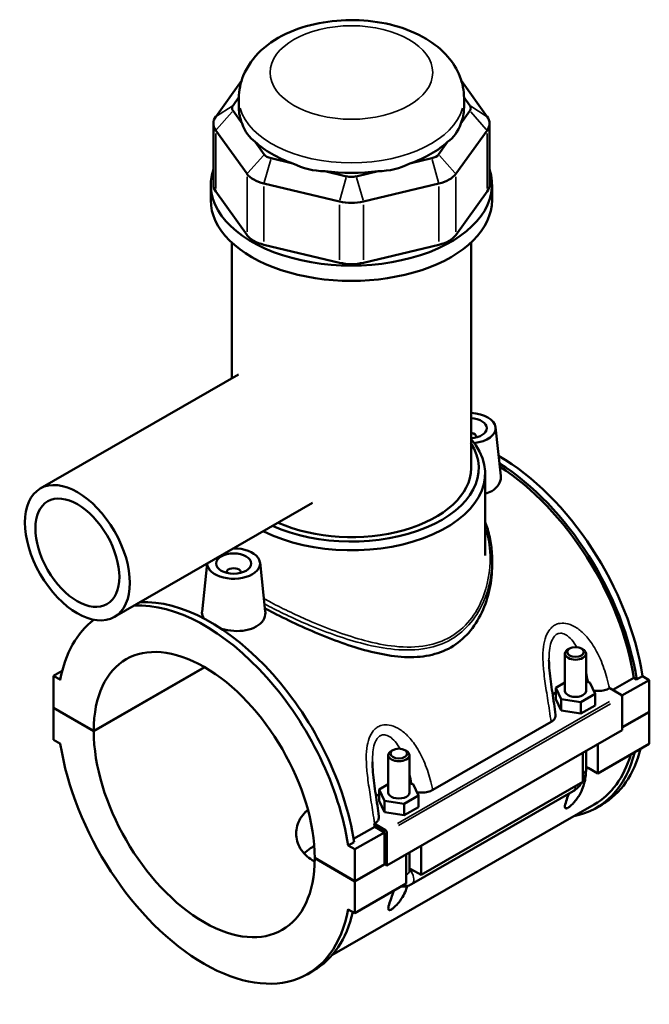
# Model space of a CAD drawing. Header units: inches. Extents: x -1.4 to 48.1, y -1.9 to 47.5.
# Tile 8 of 8: x 41.1 to 48.1, y 36.5 to 47.5. Entities that reach past the tile are written whole.
import ezdxf

# ---------------------------------------------------------------- set-up
doc = ezdxf.new("R2010")
doc.units = ezdxf.units.IN
doc.header["$MEASUREMENT"] = 0
doc.layers.add('Visible (ANSI)', color=7, linetype='Continuous', lineweight=50)
doc.layers.add('Visible Narrow (ANSI)', color=7, linetype='Continuous', lineweight=35)

msp = doc.modelspace()

# ---------------------------------------------------------------- linework, layer by layer
at = {"layer": 'Visible (ANSI)'}
for p, q in [((43.534, 46.789), (43.246, 46.388)), ((46.278, 46.388), (45.991, 46.789)), ((43.44, 46.514), (43.505, 46.605)), ((43.505, 46.483), (43.505, 46.596)), ((46.019, 46.605), (46.085, 46.514)), ((46.02, 46.483), (46.02, 46.596)), ((43.541, 46.312), (43.44, 46.452)), ((46.085, 46.452), (45.984, 46.312)), ((43.22, 46.312), (43.22, 45.628)), ((43.246, 46.235), (43.596, 45.749)), ((45.929, 45.749), (46.278, 46.235)), ((46.305, 46.312), (46.305, 45.628)), ((43.789, 45.966), (43.688, 46.107)), ((45.836, 46.107), (45.735, 45.966)), ((44.109, 45.864), (43.865, 45.923)), ((45.66, 45.923), (45.416, 45.864)), ((44.709, 45.721), (44.465, 45.779)), ((45.06, 45.779), (44.816, 45.721)), ((43.191, 45.457), (43.191, 45.628)), ((43.785, 45.64), (44.629, 45.438)), ((44.896, 45.438), (45.74, 45.64)), ((46.334, 45.457), (46.334, 45.628)), ((43.596, 45.065), (43.246, 45.551)), ((46.278, 45.551), (45.929, 45.065)), ((43.427, 43.463), (43.427, 44.98)), ((44.629, 44.755), (43.785, 44.956)), ((45.74, 44.956), (44.896, 44.755)), ((46.098, 42.457), (46.098, 44.98)), ((43.5, 43.506), (41.287, 42.231)), ((46.372, 42.917), (46.431, 42.372)), ((46.156, 42.81), (46.156, 42.803)), ((46.255, 41.482), (46.255, 42.4)), ((44.327, 42.069), (42.114, 40.795)), ((43.151, 41.392), (43.094, 40.854)), ((43.742, 41.402), (43.8, 40.857)), ((46.334, 41.437), (46.334, 41.374)), ((43.368, 41.288), (43.368, 41.295)), ((43.526, 41.288), (43.526, 41.295)), ((47.198, 40.443), (47.181, 40.433)), ((47.332, 40.443), (47.348, 40.433)), ((47.147, 39.969), (47.147, 40.385)), ((47.383, 39.969), (47.383, 40.385)), ((41.532, 40.191), (41.435, 40.135)), ((41.884, 39.522), (43.122, 40.235)), ((43.124, 40.233), (41.884, 39.519)), ((41.511, 40.092), (41.435, 40.135)), ((41.435, 40.135), (41.435, 39.78)), ((47.681, 39.979), (47.916, 40.115)), ((48.089, 40.09), (47.784, 39.915)), ((47.948, 40.096), (47.916, 40.115)), ((48.014, 40.134), (47.948, 40.096)), ((48.014, 40.134), (48.089, 40.09)), ((48.089, 40.09), (48.089, 39.735)), ((47.147, 40.061), (47.045, 40.003)), ((47.045, 40.003), (47.104, 39.876)), ((47.045, 39.874), (47.045, 40.003)), ((47.425, 40.061), (47.383, 40.068)), ((47.484, 39.935), (47.425, 40.061)), ((47.644, 39.997), (47.647, 39.999)), ((47.647, 39.999), (47.774, 39.925)), ((47.045, 39.874), (47.104, 39.748)), ((47.104, 39.748), (47.104, 39.876)), ((47.104, 39.876), (47.323, 39.842)), ((47.323, 39.842), (47.484, 39.935)), ((47.484, 39.806), (47.484, 39.935)), ((47.788, 39.901), (47.788, 39.53)), ((41.435, 39.78), (41.884, 39.522)), ((41.435, 39.777), (41.438, 39.778)), ((41.435, 39.777), (41.435, 39.421)), ((41.884, 39.519), (41.435, 39.777)), ((47.104, 39.748), (47.323, 39.714)), ((47.323, 39.714), (47.323, 39.842)), ((47.323, 39.714), (47.484, 39.806)), ((47.788, 39.562), (48.089, 39.735)), ((48.089, 39.732), (47.788, 39.559)), ((48.086, 39.734), (48.089, 39.732)), ((48.089, 39.732), (48.089, 39.377)), ((47.788, 39.53), (45.158, 38.015)), ((45.671, 38.861), (46.993, 39.622)), ((41.435, 39.421), (41.511, 39.378)), ((45.225, 39.307), (45.208, 39.297)), ((45.359, 39.307), (45.376, 39.297)), ((48.089, 39.377), (47.515, 39.046)), ((47.515, 39.372), (47.515, 39.046)), ((45.174, 39.249), (45.174, 38.833)), ((45.41, 39.249), (45.41, 38.833)), ((47.348, 38.95), (47.348, 39.276)), ((47.383, 39.094), (47.383, 39.296)), ((47.383, 39.122), (47.407, 39.108)), ((47.407, 39.108), (47.383, 39.094)), ((47.515, 39.046), (47.407, 39.108)), ((45.174, 38.925), (45.072, 38.867)), ((45.072, 38.867), (45.131, 38.74)), ((45.072, 38.738), (45.072, 38.867)), ((45.453, 38.925), (45.41, 38.932)), ((45.511, 38.799), (45.453, 38.925)), ((47.348, 38.95), (45.542, 37.91)), ((45.351, 38.706), (45.511, 38.799)), ((45.434, 37.807), (47.24, 38.847)), ((45.511, 38.67), (45.511, 38.799)), ((47.473, 38.698), (44.545, 37.012)), ((45.072, 38.738), (45.131, 38.611)), ((45.131, 38.611), (45.131, 38.74)), ((45.131, 38.74), (45.351, 38.706)), ((45.351, 38.578), (45.351, 38.706)), ((45.351, 38.578), (45.511, 38.67)), ((47.496, 38.658), (47.562, 38.696)), ((45.131, 38.611), (45.351, 38.578)), ((44.786, 38.313), (45.022, 38.448)), ((45.017, 38.484), (45.02, 38.486)), ((45.144, 38.41), (45.017, 38.484)), ((45.13, 38.386), (45.022, 38.448)), ((45.13, 38.386), (44.801, 38.197)), ((45.13, 38.031), (45.13, 38.386)), ((45.158, 38.015), (45.158, 38.386)), ((44.792, 38.278), (44.726, 38.24)), ((44.801, 38.197), (44.726, 38.24)), ((45.542, 38.236), (45.542, 37.91)), ((44.353, 38.1), (44.801, 37.842)), ((44.353, 38.097), (44.356, 38.098)), ((44.801, 37.838), (44.353, 38.097)), ((44.801, 37.842), (44.801, 38.197)), ((45.375, 37.814), (45.375, 38.14)), ((45.41, 38.16), (45.41, 37.958)), ((44.801, 37.842), (45.13, 38.031)), ((45.133, 38.029), (44.801, 37.838)), ((45.13, 38.031), (45.158, 38.015)), ((45.41, 37.986), (45.435, 37.972)), ((45.435, 37.972), (45.41, 37.958)), ((45.43, 37.951), (45.451, 37.963)), ((45.542, 37.91), (45.435, 37.972)), ((44.801, 37.483), (44.801, 37.838)), ((45.375, 37.814), (44.801, 37.483)), ((44.726, 37.526), (44.801, 37.483)), ((44.274, 36.803), (44.339, 36.841))]:
    msp.add_line(p, q, dxfattribs=at)
for centre, major_axis, ratio, start_param, end_param in [((43.569, 46.483), (-0.14, 0), 0.575862, 5.890486, 6.675884), ((44.762, 46.483), (-1.257, 0), 0.575862, 0, 0.238812), ((44.762, 46.483), (1.257, 0), 0.575862, 6.044373, 6.283185), ((45.956, 46.483), (0.14, 0), 0.575862, 5.890486, 6.675884), ((43.569, 46.312), (-0.349, 0), 0.575862, 5.890486, 6.675884), ((45.956, 46.312), (0.349, 0), 0.575862, 5.890486, 6.675884), ((44.762, 47.498), (-1.09, -1.38), 0.454202, 5.999949, 6.307723), ((44.762, 47.498), (-1.09, 1.38), 0.454202, 3.117055, 3.424829), ((44.762, 46.483), (1.257, 0), 0.575862, 3.688179, 4.165803), ((44.762, 46.483), (1.257, 0), 0.575862, 5.258975, 5.736599), ((43.918, 45.997), (-0.14, 0), 0.575862, 0.392699, 1.178097), ((45.606, 45.997), (0.14, 0), 0.575862, 5.105088, 5.890486), ((44.762, 45.628), (-1.571, 0), 0.575862, 6.091532, 9.616431), ((44.762, 47.498), (-0.541, -1.68), 0.675468, 6.181789, 6.489562), ((44.762, 47.498), (0.541, -1.68), 0.675468, 6.076808, 6.384582), ((43.918, 45.826), (0.349, 0), 0.575862, 3.534292, 4.31969), ((44.762, 46.483), (1.257, 0), 0.575862, 4.473577, 4.951201), ((44.762, 45.796), (-0.14, 0), 0.575862, 1.178097, 1.963495), ((45.606, 45.826), (0.349, 0), 0.575862, 5.105088, 5.890486), ((43.569, 45.628), (-0.349, 0), 0.575862, 0, 0.392699), ((45.956, 45.628), (0.349, 0), 0.575862, 5.890486, 6.283185), ((44.762, 45.457), (-1.571, 0), 0.575862, 0, 3.141593), ((44.762, 45.624), (0.349, 0), 0.575862, 4.31969, 5.105088), ((43.918, 45.142), (-0.349, 0), 0.575862, 0.392699, 1.178097), ((45.606, 45.142), (0.349, 0), 0.575862, 5.105088, 5.890486), ((44.762, 44.941), (-0.349, 0), 0.575862, 1.178097, 1.963495), ((46.078, 42.906), (0.295, 0), 0.575862, 4.90473, 7.784433), ((46.078, 42.906), (0.197, 0), 0.575862, 4.816818, 7.749552), ((46.078, 42.81), (0.0787, 0), 0.575862, 6.114496, 7.590339), ((44.762, 42.4), (1.493, 0), 0.575862, 3.992969, 6.74614), ((44.762, 42.457), (1.423, 0), 0.575862, 4.045706, 6.635286), ((46.406, 40.703), (-1.155, 2.006), 0.578093, 4.118597, 5.499482), ((46.341, 40.665), (1.155, -2.006), 0.578093, 0.977004, 2.31228), ((44.762, 42.457), (1.336, 0), 0.575862, 4.053506, 6.283185), ((46.341, 40.665), (-1.133, 1.967), 0.578093, 4.122438, 5.45029), ((43.447, 41.392), (-0.295, 0), 0.575862, 6.27761, 11.00115), ((43.447, 41.295), (-0.0787, 0), 0.575862, 2.972903, 6.451874), ((43.184, 38.847), (-1.155, 2.006), 0.578093, 4.118597, 5.998344), ((43.118, 38.809), (-1.155, 2.006), 0.578093, 4.118597, 5.998344), ((43.118, 38.809), (-1.155, 2.006), 0.578093, 0.070008, 0.59766), ((43.118, 38.809), (-0.871, 1.513), 0.578093, 3.930052, 7.06939), ((47.265, 40.385), (-0.118, 0), 0.575862, 5.50164, 10.206324), ((47.265, 39.969), (-0.118, 0), 0.575862, 0, 3.141593), ((47.265, 39.84), (0.295, 0), 0.575862, 2.40919, 2.611618), ((47.774, 39.909), (-0.0098, 0.0171), 0.578093, 3.928925, 5.499721), ((43.118, 38.809), (0.871, -1.513), 0.578093, 3.930052, 7.06939), ((43.118, 38.809), (1.155, -2.006), 0.578093, 4.118597, 6.880845), ((46.406, 40.703), (1.155, -2.006), 0.578093, 0, 0.537406), ((45.292, 39.249), (-0.118, 0), 0.575862, 5.50164, 10.206324), ((46.341, 40.665), (1.155, -2.006), 0.578093, 6.084831, 6.820591), ((46.341, 40.665), (1.133, -1.967), 0.578093, 0, 0.502834), ((47.265, 39.094), (0.118, 0), 0.575862, 6.280575, 6.283185), ((45.292, 38.704), (0.295, 0), 0.575862, 2.40919, 2.611618), ((45.292, 38.833), (-0.118, 0), 0.575862, 0, 3.141593), ((43.447, 38.999), (-1.133, 1.967), 0.578093, 4.122438, 4.140144), ((45.144, 38.394), (0.0098, -0.0171), 0.578093, 0.787332, 2.358128), ((45.292, 37.958), (0.118, 0), 0.575862, 6.280575, 6.283185), ((43.184, 38.847), (1.155, -2.006), 0.578093, 0, 0.556744)]:
    msp.add_ellipse(centre, major_axis=major_axis, ratio=ratio, start_param=start_param, end_param=end_param, dxfattribs=at)
for centre, major_axis, ratio in [((41.701, 41.513), (-0.414, 0.718), 0.578093), ((41.701, 41.513), (-0.331, 0.575), 0.578093), ((43.447, 41.392), (0.197, 0), 0.575862), ((47.265, 40.404), (0.0945, 0), 0.575862), ((45.292, 39.268), (0.0945, 0), 0.575862)]:
    msp.add_ellipse(centre, major_axis=major_axis, ratio=ratio, dxfattribs=at)
for points, knots in [([(46.02, 46.596), (46.02, 46.679), (46.003, 46.762), (45.942, 46.92), (45.894, 46.994), (45.77, 47.138), (45.688, 47.203), (45.491, 47.322), (45.372, 47.37), (45.119, 47.44), (44.985, 47.46), (44.716, 47.472), (44.581, 47.464), (44.318, 47.42), (44.191, 47.384), (43.955, 47.281), (43.845, 47.214), (43.669, 47.049), (43.599, 46.955), (43.523, 46.767), (43.505, 46.682), (43.505, 46.596)], [0.785398, 0.785398, 0.785398, 0.785398, 1.005919, 1.005919, 1.247788, 1.247788, 1.549488, 1.549488, 1.909935, 1.909935, 2.277725, 2.277725, 2.640356, 2.640356, 3.005317, 3.005317, 3.373911, 3.373911, 3.698936, 3.698936, 3.926991, 3.926991, 3.926991, 3.926991]), ([(46.431, 42.372), (46.431, 42.367), (46.432, 42.362), (46.432, 42.329), (46.423, 42.299), (46.387, 42.244), (46.36, 42.22), (46.329, 42.202)], [4.6935242, 4.6935242, 4.6935242, 4.6935242, 4.7497622, 4.7497622, 5.0893462, 5.0893462, 5.4289302, 5.4289302, 5.4289302, 5.4289302]), ([(46.255, 41.858), (46.263, 41.838), (46.271, 41.817), (46.287, 41.768), (46.295, 41.739), (46.309, 41.68), (46.315, 41.65), (46.325, 41.59), (46.328, 41.559), (46.333, 41.498), (46.334, 41.468), (46.334, 41.437)], [20.887553, 20.887553, 20.887553, 20.887553, 21.087728, 21.087728, 21.363015, 21.363015, 21.638302, 21.638302, 21.913589, 21.913589, 22.188876, 22.188876, 22.188876, 22.188876]), ([(46.334, 41.374), (46.334, 41.287), (46.325, 41.196), (46.287, 41.017), (46.257, 40.928), (46.179, 40.762), (46.13, 40.685), (46.014, 40.553), (45.947, 40.497), (45.874, 40.455)], [21.999673, 21.999673, 21.999673, 21.999673, 22.791458, 22.791458, 23.583244, 23.583244, 24.375029, 24.375029, 25.166814, 25.166814, 25.166814, 25.166814]), ([(43.119, 40.776), (43.102, 40.798), (43.093, 40.821), (43.093, 40.847), (43.093, 40.85), (43.094, 40.854)], [4.4241299, 4.4241299, 4.4241299, 4.4241299, 4.7497622, 4.7497622, 4.8036294, 4.8036294, 4.8036294, 4.8036294]), ([(43.8, 40.857), (43.801, 40.852), (43.801, 40.847), (43.801, 40.814), (43.793, 40.784), (43.757, 40.729), (43.73, 40.705), (43.698, 40.687)], [1.9790677, 1.9790677, 1.9790677, 1.9790677, 2.0352971, 2.0352971, 2.3748811, 2.3748811, 2.7144651, 2.7144651, 2.7144651, 2.7144651]), ([(45.874, 40.455), (45.8, 40.413), (45.718, 40.383), (45.543, 40.347), (45.45, 40.342), (45.257, 40.352), (45.158, 40.367), (44.959, 40.41), (44.859, 40.438), (44.667, 40.5), (44.568, 40.536), (44.368, 40.616), (44.268, 40.66), (44.074, 40.749), (43.98, 40.795), (43.86, 40.857), (43.828, 40.874), (43.797, 40.891)], [0, 0, 0, 0, 0.791785, 0.791785, 1.58357, 1.58357, 2.375355, 2.375355, 3.16714, 3.16714, 3.948281, 3.948281, 4.729422, 4.729422, 5.510563, 5.510563, 5.804123, 5.804123, 5.804123, 5.804123]), ([(43.698, 40.687), (43.667, 40.669), (43.627, 40.654), (43.539, 40.638), (43.492, 40.636), (43.403, 40.642), (43.356, 40.65), (43.31, 40.664), (43.307, 40.664), (43.305, 40.665)], [2.714465, 2.714465, 2.714465, 2.714465, 3.054049, 3.054049, 3.393633, 3.393633, 3.732665, 3.732665, 3.752604, 3.752604, 3.752604, 3.752604]), ([(47.043, 39.701), (47.037, 39.742), (47.031, 39.783), (47.019, 39.866), (47.013, 39.908), (47, 39.99), (46.994, 40.032), (46.983, 40.114), (46.978, 40.155), (46.971, 40.235), (46.969, 40.275), (46.969, 40.312)], [0.504345, 0.504345, 0.504345, 0.504345, 0.839407, 0.839407, 1.174469, 1.174469, 1.509532, 1.509532, 1.844594, 1.844594, 2.179657, 2.179657, 2.179657, 2.179657]), ([(47.467, 39.972), (47.468, 39.972), (47.469, 39.972), (47.487, 39.969), (47.505, 39.967), (47.545, 39.968), (47.568, 39.97), (47.609, 39.98), (47.628, 39.988), (47.644, 39.997)], [-0.4859574, -0.4859574, -0.4859574, -0.4859574, -0.4770763, -0.4770763, -0.3427203, -0.3427203, -0.1698946, -0.1698946, 0, 0, 0, 0]), ([(46.993, 39.622), (47.004, 39.628), (47.014, 39.636), (47.03, 39.652), (47.035, 39.661), (47.043, 39.68), (47.044, 39.691), (47.043, 39.701)], [-0.6114062, -0.6114062, -0.6114062, -0.6114062, -0.4880421, -0.4880421, -0.3645154, -0.3645154, -0.2269909, -0.2269909, -0.2269909, -0.2269909]), ([(45.07, 38.565), (45.065, 38.606), (45.059, 38.647), (45.046, 38.73), (45.04, 38.771), (45.027, 38.854), (45.021, 38.896), (45.01, 38.978), (45.006, 39.019), (44.999, 39.099), (44.997, 39.138), (44.997, 39.176)], [0.504013, 0.504013, 0.504013, 0.504013, 0.839076, 0.839076, 1.174138, 1.174138, 1.509201, 1.509201, 1.844263, 1.844263, 2.179325, 2.179325, 2.179325, 2.179325]), ([(47.383, 39.094), (47.383, 39.072), (47.382, 39.049), (47.374, 38.979), (47.364, 38.932), (47.338, 38.863), (47.325, 38.833), (47.3, 38.789), (47.29, 38.775), (47.269, 38.745), (47.258, 38.731), (47.235, 38.707), (47.225, 38.696), (47.208, 38.681), (47.203, 38.677), (47.192, 38.668), (47.186, 38.665), (47.176, 38.659), (47.172, 38.657), (47.164, 38.654), (47.161, 38.654), (47.153, 38.654), (47.15, 38.657), (47.146, 38.667), (47.146, 38.675), (47.149, 38.693), (47.152, 38.704), (47.162, 38.739), (47.171, 38.766), (47.184, 38.801), (47.187, 38.81), (47.191, 38.819)], [0.645958, 0.645958, 0.645958, 0.645958, 0.89701, 0.89701, 1.413207, 1.413207, 1.730061, 1.730061, 1.888488, 1.888488, 2.046915, 2.046915, 2.156349, 2.156349, 2.211065, 2.211065, 2.265782, 2.265782, 2.320499, 2.320499, 2.375216, 2.375216, 2.48465, 2.48465, 2.643077, 2.643077, 2.801504, 2.801504, 3.118358, 3.118358, 3.21668, 3.21668, 3.21668, 3.21668]), ([(47.348, 38.963), (47.351, 38.968), (47.353, 38.973), (47.364, 38.996), (47.371, 39.015), (47.38, 39.053), (47.383, 39.073), (47.383, 39.094)], [3.9900665, 3.9900665, 3.9900665, 3.9900665, 4.0840704, 4.0840704, 4.3982297, 4.3982297, 4.7114954, 4.7114954, 4.7114954, 4.7114954]), ([(45.494, 38.836), (45.495, 38.836), (45.496, 38.836), (45.514, 38.833), (45.532, 38.831), (45.572, 38.832), (45.595, 38.834), (45.636, 38.844), (45.655, 38.852), (45.671, 38.861)], [-0.4859574, -0.4859574, -0.4859574, -0.4859574, -0.4770763, -0.4770763, -0.3427203, -0.3427203, -0.1698946, -0.1698946, 0, 0, 0, 0]), ([(47.24, 38.847), (47.258, 38.858), (47.274, 38.87), (47.303, 38.897), (47.315, 38.912), (47.33, 38.933), (47.334, 38.938), (47.337, 38.943)], [3.1415927, 3.1415927, 3.1415927, 3.1415927, 3.4557519, 3.4557519, 3.7699112, 3.7699112, 3.8682842, 3.8682842, 3.8682842, 3.8682842]), ([(44.353, 38.063), (44.343, 38.067), (44.334, 38.072), (44.298, 38.093), (44.272, 38.112), (44.227, 38.156), (44.207, 38.18), (44.176, 38.232), (44.164, 38.26), (44.149, 38.317), (44.145, 38.346), (44.145, 38.43), (44.16, 38.489), (44.207, 38.568), (44.227, 38.593), (44.258, 38.623), (44.267, 38.631), (44.276, 38.638)], [2.29251, 2.29251, 2.29251, 2.29251, 2.385066, 2.385066, 2.68311, 2.68311, 2.981155, 2.981155, 3.279199, 3.279199, 3.577244, 3.577244, 4.173688, 4.173688, 4.47191, 4.47191, 4.582654, 4.582654, 4.582654, 4.582654]), ([(45.02, 38.486), (45.031, 38.492), (45.041, 38.5), (45.057, 38.516), (45.063, 38.525), (45.07, 38.544), (45.071, 38.555), (45.07, 38.565)], [-0.6114062, -0.6114062, -0.6114062, -0.6114062, -0.4880421, -0.4880421, -0.3645154, -0.3645154, -0.2269909, -0.2269909, -0.2269909, -0.2269909]), ([(44.348, 38.233), (44.34, 38.23), (44.333, 38.226), (44.298, 38.206), (44.272, 38.187), (44.244, 38.16), (44.239, 38.155), (44.234, 38.15)], [4.6750251, 4.6750251, 4.6750251, 4.6750251, 4.7510658, 4.7510658, 5.0480368, 5.0480368, 5.1196883, 5.1196883, 5.1196883, 5.1196883]), ([(45.41, 37.958), (45.41, 37.955), (45.411, 37.952), (45.413, 37.949), (45.415, 37.947), (45.419, 37.947), (45.421, 37.947), (45.425, 37.948), (45.428, 37.949), (45.43, 37.951)], [0.0000698, 0.0000698, 0.0000698, 0.0000698, 0.0369029, 0.0369029, 0.0726601, 0.0726601, 0.1000626, 0.1000626, 0.1267854, 0.1267854, 0.1267854, 0.1267854]), ([(45.386, 37.787), (45.383, 37.775), (45.379, 37.764), (45.367, 37.73), (45.356, 37.705), (45.328, 37.654), (45.311, 37.629), (45.278, 37.587), (45.26, 37.567), (45.236, 37.546), (45.23, 37.541), (45.219, 37.532), (45.213, 37.528), (45.203, 37.523), (45.199, 37.521), (45.191, 37.518), (45.188, 37.518), (45.18, 37.518), (45.177, 37.521), (45.173, 37.531), (45.173, 37.538), (45.176, 37.557), (45.179, 37.568), (45.189, 37.603), (45.199, 37.63), (45.217, 37.68), (45.226, 37.706), (45.237, 37.734)], [1.280582, 1.280582, 1.280582, 1.280582, 1.411813, 1.411813, 1.684395, 1.684395, 1.956976, 1.956976, 2.1465, 2.1465, 2.198734, 2.198734, 2.250969, 2.250969, 2.305685, 2.305685, 2.360402, 2.360402, 2.469836, 2.469836, 2.628263, 2.628263, 2.78669, 2.78669, 3.103544, 3.103544, 3.383072, 3.383072, 3.383072, 3.383072]), ([(45.319, 37.781), (45.334, 37.779), (45.349, 37.78), (45.384, 37.785), (45.402, 37.791), (45.424, 37.802), (45.429, 37.804), (45.434, 37.807)], [2.6025278, 2.6025278, 2.6025278, 2.6025278, 2.7863637, 2.7863637, 3.0520987, 3.0520987, 3.1415927, 3.1415927, 3.1415927, 3.1415927])]:
    msp.add_open_spline(points, degree=3, knots=knots, dxfattribs=at)
msp.add_open_spline([(46.329, 42.202), (46.308, 42.189), (46.283, 42.179), (46.255, 42.171)], degree=3, dxfattribs=at)
at = {"layer": 'Visible Narrow (ANSI)'}
for p, q in [((43.43, 46.507), (43.256, 46.395)), ((46.095, 46.507), (46.269, 46.395)), ((43.43, 46.441), (43.256, 46.245)), ((46.095, 46.441), (46.269, 46.245)), ((43.246, 45.585), (43.246, 46.2)), ((46.278, 46.2), (46.278, 45.585)), ((43.78, 45.955), (43.605, 45.759)), ((43.861, 45.908), (43.789, 45.654)), ((45.664, 45.908), (45.736, 45.654)), ((45.745, 45.955), (45.919, 45.759)), ((43.596, 45.714), (43.596, 45.099)), ((44.705, 45.707), (44.633, 45.453)), ((44.82, 45.707), (44.892, 45.453)), ((45.929, 45.099), (45.929, 45.714)), ((43.785, 44.991), (43.785, 45.606)), ((45.74, 45.606), (45.74, 44.991)), ((44.629, 45.404), (44.629, 44.789)), ((44.896, 44.789), (44.896, 45.404)), ((47.643, 39.849), (45.275, 38.486)), ((45.289, 38.462), (47.657, 39.825))]:
    msp.add_line(p, q, dxfattribs=at)
msp.add_ellipse((44.762, 46.882), major_axis=(0.908, 0), ratio=0.575862, dxfattribs=at)
for centre, major_axis, ratio, start_param, end_param in [((44.762, 46.596), (-1.257, 0), 0.575862, 0.15708, 2.984513), ((47.265, 39.094), (0.118, 0), 0.575862, 5.536927, 6.241435), ((47.181, 38.95), (0.059, -0.102), 0.578093, 0.039559, 0.751625), ((45.292, 37.958), (0.118, 0), 0.575862, 5.536927, 6.241435), ((45.375, 37.91), (0.059, -0.102), 0.578093, 0.08195, 1.557046)]:
    msp.add_ellipse(centre, major_axis=major_axis, ratio=ratio, start_param=start_param, end_param=end_param, dxfattribs=at)
for points, knots in [([(46.255, 41.8), (46.284, 41.714), (46.301, 41.623), (46.319, 41.371), (46.298, 41.205), (46.224, 40.992), (46.197, 40.933), (46.117, 40.793), (46.056, 40.717), (45.947, 40.622), (45.907, 40.594), (45.865, 40.57), (45.785, 40.523), (45.695, 40.492), (45.489, 40.454), (45.37, 40.454), (45.137, 40.478), (45.024, 40.501), (44.713, 40.584), (44.512, 40.658), (44.159, 40.809), (44.006, 40.883), (43.839, 40.97), (43.812, 40.985), (43.785, 40.999)], [21.113225, 21.113225, 21.113225, 21.113225, 21.958058, 21.958058, 23.435366, 23.435366, 24.023515, 24.023515, 24.918804, 24.918804, 25.373097, 25.373097, 25.373097, 26.239027, 26.239027, 27.263309, 27.263309, 28.190525, 28.190525, 29.791632, 29.791632, 31.087263, 31.087263, 31.346356, 31.346356, 31.346356, 31.346356]), ([(43.791, 40.94), (43.809, 40.931), (43.826, 40.922), (43.984, 40.84), (44.139, 40.767), (44.496, 40.617), (44.7, 40.545), (45.016, 40.465), (45.131, 40.443), (45.368, 40.421), (45.489, 40.423), (45.7, 40.463), (45.791, 40.496), (45.874, 40.543), (45.917, 40.568), (45.957, 40.597), (46.069, 40.693), (46.132, 40.77), (46.214, 40.911), (46.242, 40.97), (46.311, 41.162), (46.334, 41.3), (46.334, 41.437)], [-31.249961, -31.249961, -31.249961, -31.249961, -31.087263, -31.087263, -29.791632, -29.791632, -28.190525, -28.190525, -27.263309, -27.263309, -26.239027, -26.239027, -25.373097, -25.373097, -25.373097, -24.918804, -24.918804, -24.023515, -24.023515, -23.435366, -23.435366, -22.188876, -22.188876, -22.188876, -22.188876]), ([(47.644, 39.997), (47.635, 40.036), (47.626, 40.076), (47.596, 40.185), (47.573, 40.255), (47.517, 40.382), (47.486, 40.44), (47.42, 40.538), (47.387, 40.579), (47.319, 40.644), (47.286, 40.669), (47.221, 40.705), (47.188, 40.717), (47.128, 40.727), (47.102, 40.726), (47.06, 40.716), (47.045, 40.71), (47.031, 40.702), (47.017, 40.694), (47.004, 40.683), (46.972, 40.652), (46.957, 40.628), (46.929, 40.568), (46.918, 40.531), (46.904, 40.449), (46.901, 40.403), (46.901, 40.3), (46.905, 40.242), (46.918, 40.113), (46.928, 40.043), (46.951, 39.897), (46.963, 39.821), (46.981, 39.704), (46.987, 39.663), (46.993, 39.622)], [-6.124078, -6.124078, -6.124078, -6.124078, -5.803522, -5.803522, -5.237133, -5.237133, -4.730668, -4.730668, -4.320117, -4.320117, -3.986616, -3.986616, -3.689289, -3.689289, -3.444287, -3.444287, -3.291161, -3.291161, -3.291161, -3.138034, -3.138034, -2.893032, -2.893032, -2.595705, -2.595705, -2.262204, -2.262204, -1.851653, -1.851653, -1.345189, -1.345189, -0.7788, -0.7788, -0.458243, -0.458243, -0.458243, -0.458243]), ([(46.969, 40.312), (46.969, 40.321), (46.969, 40.33), (46.97, 40.377), (46.973, 40.413), (46.983, 40.477), (46.99, 40.506), (47.009, 40.55), (47.019, 40.568), (47.039, 40.59), (47.047, 40.596), (47.056, 40.602), (47.065, 40.607), (47.074, 40.61), (47.1, 40.614), (47.117, 40.612), (47.153, 40.599), (47.173, 40.587), (47.213, 40.552), (47.233, 40.528), (47.261, 40.488), (47.27, 40.473), (47.279, 40.458)], [2.179657, 2.179657, 2.179657, 2.179657, 2.262204, 2.262204, 2.595705, 2.595705, 2.893032, 2.893032, 3.138034, 3.138034, 3.291161, 3.291161, 3.291161, 3.444287, 3.444287, 3.689289, 3.689289, 3.986616, 3.986616, 4.320117, 4.320117, 4.495893, 4.495893, 4.495893, 4.495893]), ([(45.671, 38.861), (45.663, 38.9), (45.653, 38.94), (45.623, 39.049), (45.6, 39.118), (45.544, 39.246), (45.513, 39.304), (45.447, 39.402), (45.414, 39.443), (45.346, 39.508), (45.314, 39.533), (45.248, 39.569), (45.215, 39.581), (45.156, 39.591), (45.129, 39.59), (45.088, 39.58), (45.072, 39.574), (45.058, 39.566), (45.044, 39.557), (45.031, 39.547), (45, 39.516), (44.984, 39.492), (44.956, 39.432), (44.946, 39.395), (44.931, 39.313), (44.928, 39.267), (44.928, 39.163), (44.932, 39.106), (44.945, 38.977), (44.956, 38.907), (44.978, 38.76), (44.991, 38.685), (45.008, 38.568), (45.014, 38.527), (45.02, 38.486)], [-6.123747, -6.123747, -6.123747, -6.123747, -5.803205, -5.803205, -5.236827, -5.236827, -4.730334, -4.730334, -4.319781, -4.319781, -3.986285, -3.986285, -3.688958, -3.688958, -3.443956, -3.443956, -3.29083, -3.29083, -3.29083, -3.137703, -3.137703, -2.892701, -2.892701, -2.595374, -2.595374, -2.261878, -2.261878, -1.851325, -1.851325, -1.344832, -1.344832, -0.778454, -0.778454, -0.457912, -0.457912, -0.457912, -0.457912]), ([(44.997, 39.176), (44.997, 39.185), (44.997, 39.194), (44.998, 39.241), (45, 39.277), (45.01, 39.341), (45.017, 39.37), (45.036, 39.414), (45.046, 39.432), (45.066, 39.453), (45.074, 39.46), (45.083, 39.466), (45.092, 39.471), (45.101, 39.474), (45.127, 39.478), (45.144, 39.476), (45.18, 39.463), (45.2, 39.451), (45.24, 39.415), (45.26, 39.392), (45.288, 39.352), (45.297, 39.337), (45.306, 39.322)], [2.179325, 2.179325, 2.179325, 2.179325, 2.261878, 2.261878, 2.595374, 2.595374, 2.892701, 2.892701, 3.137703, 3.137703, 3.29083, 3.29083, 3.29083, 3.443956, 3.443956, 3.688958, 3.688958, 3.986285, 3.986285, 4.319781, 4.319781, 4.495562, 4.495562, 4.495562, 4.495562])]:
    msp.add_open_spline(points, degree=3, knots=knots, dxfattribs=at)
for points in [[(47.383, 40.185), (47.393, 40.145), (47.402, 40.105), (47.409, 40.064)], [(45.41, 39.049), (45.42, 39.009), (45.429, 38.969), (45.436, 38.928)]]:
    msp.add_open_spline(points, degree=3, dxfattribs=at)

doc.saveas('drawing.dxf')
